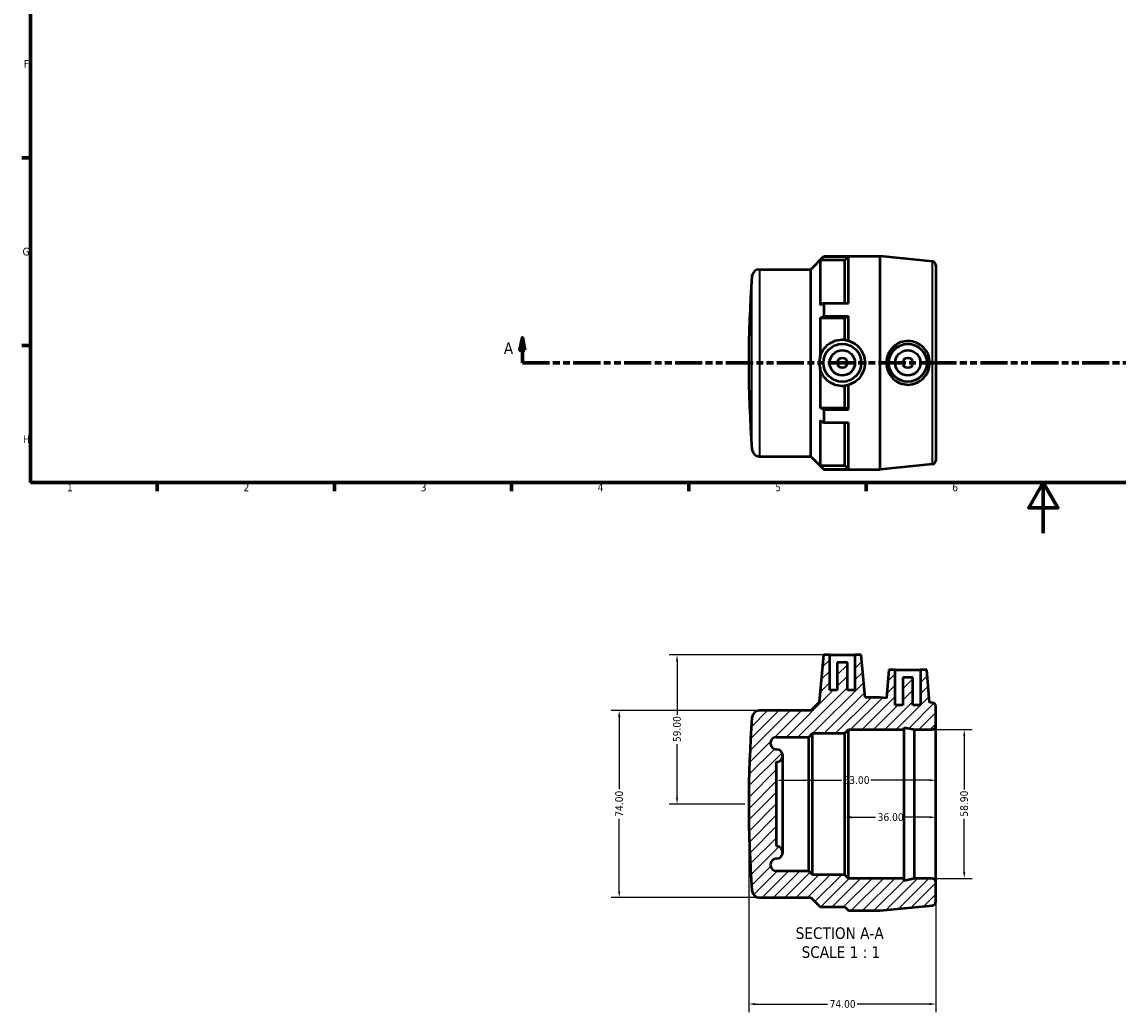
# Model space of a CAD drawing. Header units: millimetres. Extents: x 0 to 900, y -190 to 605.
# Tile 1 of 3: x 17 to 450, y -190 to 202. Entities that reach past the tile are written whole.
import ezdxf

# ---------------------------------------------------------------- set-up
doc = ezdxf.new("R2010")
doc.units = ezdxf.units.MM
doc.linetypes.add('DOUBLE_DASH_CHAIN', pattern=[1.2403, 0.6614, -0.0827, 0.1654, -0.0827, 0.1654, -0.0827])
for name, color, linetype, lineweight in [('Border (ANSI)', 7, 'Continuous', 70), ('Dimension (ANSI)', 7, 'Continuous', 25), ('Hatch (ANSI)', 7, 'Continuous', 18), ('Section Line (ANSI)', 7, 'DOUBLE_DASH_CHAIN', 70), ('Symbol (ANSI)', 7, 'Continuous', 25), ('Visible (ANSI)', 7, 'Continuous', 50), ('Visible Narrow (ANSI)', 7, 'Continuous', 35)]:
    doc.layers.add(name, color=color, linetype=linetype, lineweight=lineweight)
doc.styles.add('Label Text (ANSI)', font='tahoma.ttf')
doc.styles.add('Note Text (ANSI)', font='tahoma.ttf')
doc.dimstyles.new('Default - mm (ANSI)', dxfattribs={"dimtxt": 3.048, "dimasz": 2.5, "dimexe": 3.175, "dimexo": 1.6002, "dimgap": 0.8, "dimtad": 0, "dimtoh": 1, "dimrnd": 1e-08, "dimzin": 4, "dimdsep": 46, "dimtxsty": 'Note Text (ANSI)', "dimcen": 0.09, "dimdle": 10, "dimclrd": 256, "dimclre": 256, "dimclrt": 256, "dimadec": 1, "dimazin": 1, "dimtfac": 1, "dimtofl": 0, "dimtmove": 0, "dimatfit": 3, "dimfxl": 1, "dimtolj": 1, "dimtzin": 4, "dimlwd": -1, "dimlwe": -1, "dimarcsym": 0})

# ---------------------------------------------------------------- blocks, each defined once
blk = doc.blocks.new('Borders Default Border')
at = {"layer": 'Border (ANSI)'}
for p, q in [((20, 148.5), (16.55, 148.5)), ((20, 74.25), (16.55, 74.25)), ((70.08, 20), (70.08, 16.55)), ((140.17, 20), (140.17, 16.55)), ((210.25, 20), (210.25, 16.55)), ((280.33, 20), (280.33, 16.55)), ((350.42, 20), (350.42, 16.55))]:
    blk.add_line(p, q, dxfattribs=at)
at = {"layer": 'Border (ANSI)', "flags": 128}
for points in [[(20, 20), (20, 574), (821, 574), (821, 20), (20, 20)], [(420.5, 0), (420.5, 20), (414.73, 10), (426.27, 10), (420.5, 20)]]:
    blk.add_lwpolyline(points, dxfattribs=at)
at = {"layer": 'Border (ANSI)', "char_height": 3.05, "attachment_point": 7, "style": 'Note Text (ANSI)'}
for s, insert in [('F', (17.29, 184.1)), ('G', (16.81, 109.79)), ('H', (16.97, 35.6)), ('1', (34.35, 16.55)), ('2', (104.2, 16.55)), ('3', (174.26, 16.49)), ('4', (244.23, 16.55)), ('5', (314.48, 16.49)), ('6', (384.49, 16.49))]:
    blk.add_mtext(s, dxfattribs=dict(at, insert=insert))
blk = doc.blocks.new('2dTransSection0')
at = {"layer": 'Section Line (ANSI)', "linetype": 'Continuous'}
for p, q in [((214.51, 77.35), (213.51, 72.35)), ((214.51, 72.35), (214.51, 77.35)), ((215.51, 72.35), (214.51, 77.35)), ((567.12, 77.35), (566.12, 72.35)), ((567.12, 72.35), (567.12, 77.35)), ((568.12, 72.35), (567.12, 77.35)), ((213.51, 72.35), (215.51, 72.35)), ((214.51, 67.35), (214.51, 72.35)), ((566.12, 72.35), (568.12, 72.35)), ((567.12, 67.35), (567.12, 72.35)), ((214.51, 67.35), (225.03, 67.35)), ((556.6, 67.35), (567.12, 67.35))]:
    blk.add_line(p, q, dxfattribs=at)
at = {"layer": 'Section Line (ANSI)', "linetype": 'DOUBLE_DASH_CHAIN', "ltscale": 16.224298}
blk.add_line((214.51, 67.35), (567.12, 67.35), dxfattribs=at)
at = {"layer": 'Section Line (ANSI)', "linetype": 'Continuous', "flags": 128}
for points in [[(215.51, 72.35), (214.51, 77.35), (213.51, 72.35), (215.51, 72.35)], [(568.12, 72.35), (567.12, 77.35), (566.12, 72.35), (568.12, 72.35)]]:
    blk.add_lwpolyline(points, dxfattribs=at)
at = {"layer": 'Section Line (ANSI)'}
for points in [[(215.51, 72.35), (214.51, 77.35), (213.51, 72.35), (215.51, 72.35)], [(568.12, 72.35), (567.12, 77.35), (566.12, 72.35), (568.12, 72.35)]]:
    blk.add_solid(points, dxfattribs=at)
at = {"layer": 'Section Line (ANSI)', "char_height": 4.57, "attachment_point": 7, "style": 'Label Text (ANSI)'}
for insert in [(207.15, 70.85), (570.59, 70.85)]:
    blk.add_mtext('A', dxfattribs=dict(at, insert=insert))
blk = doc.blocks.new('*D7')
at = {"layer": 'Defpoints', "color": 0, "transparency": 16777216}
for p in [(304.03, -107.2), (378.03, -138.13), (304.03, -186.34)]:
    blk.add_point(p, dxfattribs=at)
at = {"layer": 'Dimension (ANSI)', "transparency": 16777216}
for p, q in [((304.03, -108.8), (304.03, -189.51)), ((378.03, -139.73), (378.03, -189.51)), ((306.53, -186.34), (335.21, -186.34)), ((375.53, -186.34), (346.86, -186.34))]:
    blk.add_line(p, q, dxfattribs=at)
for points in [[(306.53, -185.92), (306.53, -186.76), (304.03, -186.34)], [(375.53, -185.92), (375.53, -186.76), (378.03, -186.34)]]:
    blk.add_solid(points, dxfattribs=at)
at = {"layer": 'Dimension (ANSI)', "transparency": 16777216, "insert": (336.01, -184.75), "char_height": 3.048, "attachment_point": 1, "style": 'Note Text (ANSI)'}
blk.add_mtext('\\A1;74.00', dxfattribs=at)
blk = doc.blocks.new('*D8')
at = {"layer": 'Defpoints', "color": 0, "transparency": 16777216}
for p in [(376.55, -77.75), (376.55, -136.65), (389.24, -136.65)]:
    blk.add_point(p, dxfattribs=at)
at = {"layer": 'Dimension (ANSI)', "transparency": 16777216}
for p, q in [((378.15, -77.75), (392.42, -77.75)), ((389.24, -80.25), (389.24, -101.4)), ((389.24, -134.15), (389.24, -113)), ((378.15, -136.65), (392.42, -136.65))]:
    blk.add_line(p, q, dxfattribs=at)
for points in [[(388.83, -80.25), (389.66, -80.25), (389.24, -77.75)], [(388.83, -134.15), (389.66, -134.15), (389.24, -136.65)]]:
    blk.add_solid(points, dxfattribs=at)
at = {"layer": 'Dimension (ANSI)', "transparency": 16777216, "insert": (387.65, -112.2), "char_height": 3.048, "attachment_point": 1, "rotation": 90, "style": 'Note Text (ANSI)'}
blk.add_mtext('\\A1;58.90', dxfattribs=at)
blk = doc.blocks.new('*D9')
at = {"layer": 'Defpoints', "color": 0, "transparency": 16777216}
for p in [(336.03, -48.2), (275.66, -107.2), (304.03, -107.2)]:
    blk.add_point(p, dxfattribs=at)
at = {"layer": 'Dimension (ANSI)', "transparency": 16777216}
for p, q in [((334.43, -48.2), (272.48, -48.2)), ((275.66, -50.7), (275.66, -71.9)), ((275.66, -104.7), (275.66, -83.5)), ((302.43, -107.2), (272.48, -107.2))]:
    blk.add_line(p, q, dxfattribs=at)
for points in [[(275.24, -50.7), (276.08, -50.7), (275.66, -48.2)], [(275.24, -104.7), (276.08, -104.7), (275.66, -107.2)]]:
    blk.add_solid(points, dxfattribs=at)
at = {"layer": 'Dimension (ANSI)', "transparency": 16777216, "insert": (274.07, -82.7), "char_height": 3.048, "attachment_point": 1, "rotation": 90, "style": 'Note Text (ANSI)'}
blk.add_mtext('\\A1;59.00', dxfattribs=at)
blk = doc.blocks.new('*D10')
at = {"layer": 'Defpoints', "color": 0, "transparency": 16777216}
for p in [(342.03, -107.2), (378.03, -107.2), (342.03, -112.43)]:
    blk.add_point(p, dxfattribs=at)
at = {"layer": 'Dimension (ANSI)', "transparency": 16777216}
for p, q in [((344.53, -112.43), (354.2, -112.43)), ((375.53, -112.43), (365.86, -112.43))]:
    blk.add_line(p, q, dxfattribs=at)
for points in [[(344.53, -112.02), (344.53, -112.85), (342.03, -112.43)], [(375.53, -112.02), (375.53, -112.85), (378.03, -112.43)]]:
    blk.add_solid(points, dxfattribs=at)
at = {"layer": 'Dimension (ANSI)', "transparency": 16777216, "insert": (355, -110.85), "char_height": 3.048, "attachment_point": 1, "style": 'Note Text (ANSI)'}
blk.add_mtext('\\A1;36.00', dxfattribs=at)
blk = doc.blocks.new('*D11')
at = {"layer": 'Defpoints', "color": 0, "transparency": 16777216}
for p in [(315.03, -97.79), (315.03, -97.79), (378.03, -97.79)]:
    blk.add_point(p, dxfattribs=at)
at = {"layer": 'Dimension (ANSI)', "transparency": 16777216}
for p, q in [((317.53, -97.79), (340.69, -97.79)), ((375.53, -97.79), (352.37, -97.79))]:
    blk.add_line(p, q, dxfattribs=at)
for points in [[(317.53, -97.38), (317.53, -98.21), (315.03, -97.79)], [(375.53, -97.38), (375.53, -98.21), (378.03, -97.79)]]:
    blk.add_solid(points, dxfattribs=at)
at = {"layer": 'Dimension (ANSI)', "transparency": 16777216, "insert": (341.49, -96.2), "char_height": 3.048, "attachment_point": 1, "style": 'Note Text (ANSI)'}
blk.add_mtext('\\A1;63.00', dxfattribs=at)
blk = doc.blocks.new('*D12')
at = {"layer": 'Defpoints', "color": 0, "transparency": 16777216}
for p in [(308.24, -70.2), (252.79, -144.2), (308.24, -144.2)]:
    blk.add_point(p, dxfattribs=at)
at = {"layer": 'Dimension (ANSI)', "transparency": 16777216}
for p, q in [((306.64, -70.2), (249.61, -70.2)), ((252.79, -72.7), (252.79, -101.37)), ((252.79, -141.7), (252.79, -113.03)), ((306.64, -144.2), (249.61, -144.2))]:
    blk.add_line(p, q, dxfattribs=at)
for points in [[(252.37, -72.7), (253.21, -72.7), (252.79, -70.2)], [(252.37, -141.7), (253.21, -141.7), (252.79, -144.2)]]:
    blk.add_solid(points, dxfattribs=at)
at = {"layer": 'Dimension (ANSI)', "transparency": 16777216, "insert": (251.2, -112.23), "char_height": 3.048, "attachment_point": 1, "rotation": 90, "style": 'Note Text (ANSI)'}
blk.add_mtext('\\A1;74.00', dxfattribs=at)

msp = doc.modelspace()

# ---------------------------------------------------------------- hatches: boundary and pattern name
at = {"layer": 'Hatch (ANSI)'}
h = msp.add_hatch(dxfattribs=at)
h.set_pattern_fill('ANSI31', color=256, scale=25.4, style=0)
h.set_pattern_definition([(45, (0, 0), (-2.245064, 2.245064), [])])
edge = h.paths.add_edge_path()
edge.add_ellipse((376.551, -76.27), major_axis=(0, -1.48), ratio=1, start_angle=0, end_angle=90)
edge.add_line((378.031, -76.27), (378.031, -68.578))
edge.add_ellipse((376.551, -68.578), major_axis=(1.48, 0), ratio=1, start_angle=0, end_angle=84.25082)
edge.add_line((376.699, -67.106), (375.559, -66.991))
edge.add_line((375.559, -66.991), (374.431, -54.1))
edge.add_line((374.431, -54.1), (371.931, -54.1))
edge.add_line((371.931, -54.1), (371.931, -68.1))
edge.add_line((371.931, -68.1), (368.931, -68.1))
edge.add_line((368.931, -68.1), (368.931, -57.1))
edge.add_line((368.931, -57.1), (364.931, -57.1))
edge.add_line((364.931, -57.1), (364.931, -68.1))
edge.add_line((364.931, -68.1), (361.931, -68.1))
edge.add_line((361.931, -68.1), (361.931, -54.1))
edge.add_line((361.931, -54.1), (359.431, -54.1))
edge.add_line((359.431, -54.1), (358.454, -65.269))
edge.add_line((358.454, -65.269), (356.055, -65.027))
edge.add_ellipse((355.907, -66.5), major_axis=(0.148, 1.473), ratio=1, start_angle=0, end_angle=5.74918)
edge.add_line((355.907, -65.02), (350.003, -65.02))
edge.add_line((350.003, -65.02), (348.531, -48.2))
edge.add_line((348.531, -48.2), (346.031, -48.2))
edge.add_line((346.031, -48.2), (346.031, -62.2))
edge.add_line((346.031, -62.2), (343.031, -62.2))
edge.add_line((343.031, -62.2), (343.031, -51.2))
edge.add_line((343.031, -51.2), (339.031, -51.2))
edge.add_line((339.031, -51.2), (339.031, -62.2))
edge.add_line((339.031, -62.2), (336.031, -62.2))
edge.add_line((336.031, -62.2), (336.031, -48.2))
edge.add_line((336.031, -48.2), (333.531, -48.2))
edge.add_line((333.531, -48.2), (331.901, -66.83))
edge.add_line((331.901, -66.83), (328.531, -70.2))
edge.add_line((328.531, -70.2), (308.238, -70.2))
edge.add_ellipse((308.238, -73.145), major_axis=(0, 2.945), ratio=1, start_angle=0, end_angle=85.75709)
edge.add_ellipse((767.271, -107.2), major_axis=(-461.97, 34.273), ratio=1, start_angle=0, end_angle=8.48583)
edge.add_ellipse((308.238, -141.255), major_axis=(-2.937, -0.218), ratio=1, start_angle=0, end_angle=85.75709)
edge.add_line((308.238, -144.2), (328.531, -144.2))
edge.add_line((328.531, -144.2), (332.231, -147.9))
edge.add_line((332.231, -147.9), (342.027, -147.9))
edge.add_line((342.027, -147.9), (343.507, -149.38))
edge.add_line((343.507, -149.38), (355.907, -149.38))
edge.add_ellipse((355.907, -147.9), major_axis=(0, -1.48), ratio=1, start_angle=0, end_angle=5.74918)
edge.add_line((356.055, -149.372), (376.699, -147.294))
edge.add_ellipse((376.551, -145.821), major_axis=(0.148, -1.473), ratio=1, start_angle=0, end_angle=84.25082)
edge.add_line((378.031, -145.821), (378.031, -138.13))
edge.add_ellipse((376.551, -138.13), major_axis=(1.48, 0), ratio=1, start_angle=0, end_angle=90)
edge.add_line((376.551, -136.65), (369.631, -136.65))
edge.add_line((369.631, -136.65), (365.431, -137.543))
edge.add_line((365.431, -137.543), (365.431, -136.65))
edge.add_line((365.431, -136.65), (343.504, -136.65))
edge.add_line((343.504, -136.65), (342.031, -135.177))
edge.add_line((342.031, -135.177), (329.267, -135.177))
edge.add_line((329.267, -135.177), (327.795, -133.705))
edge.add_line((327.795, -133.705), (315.031, -133.705))
edge.add_ellipse((315.031, -131.25), major_axis=(0, -2.455), ratio=1, start_angle=180, end_angle=360, ccw=False)
edge.add_ellipse((315.031, -126.34), major_axis=(0, -2.455), ratio=1, start_angle=0, end_angle=180)
edge.add_line((315.031, -123.885), (315.031, -90.515))
edge.add_ellipse((315.031, -88.06), major_axis=(0, -2.455), ratio=1, start_angle=0, end_angle=180)
edge.add_ellipse((315.031, -83.15), major_axis=(0, -2.455), ratio=1, start_angle=180, end_angle=360, ccw=False)
edge.add_line((315.031, -80.695), (327.795, -80.695))
edge.add_line((327.795, -80.695), (329.267, -79.222))
edge.add_line((329.267, -79.222), (342.031, -79.222))
edge.add_line((342.031, -79.222), (343.504, -77.75))
edge.add_line((343.504, -77.75), (365.431, -77.75))
edge.add_line((365.431, -77.75), (365.431, -76.857))
edge.add_line((365.431, -76.857), (369.631, -77.75))
edge.add_line((369.631, -77.75), (376.551, -77.75))

# ---------------------------------------------------------------- linework, layer by layer
at = {"layer": 'Visible (ANSI)'}
for p, q in [((328.531, 104.349), (333.711, 109.529)), ((333.711, 109.529), (333.711, 109.426)), ((333.711, 109.529), (355.907, 109.529)), ((333.711, 109.426), (343.507, 109.426)), ((343.507, 90.938), (343.507, 109.426)), ((376.699, 107.443), (356.055, 109.521)), ((308.238, 104.349), (328.531, 104.349)), ((328.531, 30.349), (328.531, 104.349)), ((332.231, 107.942), (332.231, 90.196)), ((342.027, 107.942), (332.231, 107.942)), ((342.027, 90.938), (342.027, 107.942)), ((378.031, 105.97), (378.031, 28.727)), ((333.711, 90.938), (333.711, 85.837)), ((333.711, 90.938), (343.507, 90.938)), ((332.231, 85.095), (332.231, 69.693)), ((342.027, 85.095), (332.231, 85.095)), ((333.711, 85.837), (343.507, 85.837)), ((342.027, 76.487), (342.027, 85.095)), ((343.507, 76.054), (343.507, 85.837)), ((332.231, 65.004), (332.231, 49.603)), ((342.027, 49.603), (342.027, 58.211)), ((343.507, 48.861), (343.507, 58.643)), ((332.231, 49.603), (342.027, 49.603)), ((333.711, 48.861), (333.711, 43.76)), ((333.711, 48.861), (343.507, 48.861)), ((332.231, 44.502), (332.231, 26.755)), ((333.711, 43.76), (343.507, 43.76)), ((342.027, 26.755), (342.027, 43.76)), ((343.507, 25.272), (343.507, 43.76)), ((308.238, 30.349), (328.531, 30.349)), ((328.531, 30.349), (333.711, 25.169)), ((332.231, 26.755), (342.027, 26.755)), ((376.699, 27.255), (356.055, 25.176)), ((333.711, 25.272), (333.711, 25.169)), ((333.711, 25.272), (343.507, 25.272)), ((333.711, 25.169), (355.907, 25.169)), ((333.531, -48.2), (331.901, -66.83)), ((336.031, -48.2), (333.531, -48.2)), ((336.031, -62.2), (336.031, -48.2)), ((336.031, -48.2), (346.031, -48.2)), ((343.031, -51.2), (339.031, -51.2)), ((339.031, -51.2), (339.031, -62.2)), ((343.031, -62.2), (343.031, -51.2)), ((348.531, -48.2), (346.031, -48.2)), ((346.031, -48.2), (346.031, -62.2)), ((350.003, -65.02), (348.531, -48.2)), ((359.431, -54.1), (358.454, -65.269)), ((361.931, -54.1), (359.431, -54.1)), ((361.931, -68.1), (361.931, -54.1)), ((361.931, -54.1), (371.931, -54.1)), ((374.431, -54.1), (371.931, -54.1)), ((371.931, -54.1), (371.931, -68.1)), ((375.559, -66.991), (374.431, -54.1)), ((368.931, -57.1), (364.931, -57.1)), ((364.931, -57.1), (364.931, -68.1)), ((368.931, -68.1), (368.931, -57.1)), ((339.031, -62.2), (336.031, -62.2)), ((346.031, -62.2), (343.031, -62.2)), ((355.907, -65.02), (350.003, -65.02)), ((358.454, -65.269), (356.055, -65.027)), ((331.901, -66.83), (328.531, -70.2)), ((364.931, -68.1), (361.931, -68.1)), ((371.931, -68.1), (368.931, -68.1)), ((376.699, -67.106), (375.559, -66.991)), ((378.031, -76.27), (378.031, -68.578)), ((328.531, -70.2), (308.238, -70.2)), ((342.031, -79.222), (343.504, -77.75)), ((343.504, -77.75), (365.431, -77.75)), ((343.504, -136.65), (343.504, -77.75)), ((365.431, -77.75), (365.431, -76.857)), ((365.431, -76.857), (369.631, -77.75)), ((365.431, -136.65), (365.431, -77.75)), ((369.631, -77.75), (376.551, -77.75)), ((369.631, -136.65), (369.631, -77.75)), ((378.031, -138.13), (378.031, -76.27)), ((315.031, -80.695), (327.795, -80.695)), ((327.795, -80.695), (329.267, -79.222)), ((327.795, -133.705), (327.795, -80.695)), ((329.267, -79.222), (342.031, -79.222)), ((329.267, -135.177), (329.267, -79.222)), ((342.031, -135.177), (342.031, -79.222)), ((315.031, -123.885), (315.031, -90.515)), ((317.486, -126.34), (317.486, -88.06)), ((327.795, -133.705), (315.031, -133.705)), ((329.267, -135.177), (327.795, -133.705)), ((342.031, -135.177), (329.267, -135.177)), ((343.504, -136.65), (342.031, -135.177)), ((365.431, -136.65), (343.504, -136.65)), ((369.631, -136.65), (365.431, -137.543)), ((365.431, -137.543), (365.431, -136.65)), ((376.551, -136.65), (369.631, -136.65)), ((378.031, -145.821), (378.031, -138.13)), ((308.238, -144.2), (328.531, -144.2)), ((328.531, -144.2), (332.231, -147.9)), ((356.055, -149.372), (376.699, -147.294)), ((332.231, -147.9), (342.027, -147.9)), ((342.027, -147.9), (343.507, -149.38)), ((343.507, -149.38), (355.907, -149.38))]:
    msp.add_line(p, q, dxfattribs=at)
for centre, radius in [((341.031, 67.349), 7.5), ((366.931, 67.349), 7.5), ((341.031, 67.349), 5), ((366.931, 67.349), 5), ((341.031, 67.349), 2), ((366.931, 67.349), 2)]:
    msp.add_circle(centre, radius, dxfattribs=at)
for centre, radius, start, end in [((355.907, 108.049), 1.48, 84.25082, 90), ((308.238, 101.404), 2.945, 90, 175.75709), ((376.551, 105.97), 1.48, 0, 84.25082), ((767.271, 67.349), 463.24, 175.75709, 184.24291), ((308.238, 33.294), 2.945, 184.24291, 270), ((376.551, 28.727), 1.48, 275.74918, 0), ((355.907, 26.649), 1.48, 270, 275.74918), ((355.907, -66.5), 1.48, 84.25082, 90), ((376.551, -68.578), 1.48, 0, 84.25082), ((767.271, -107.2), 463.24, 175.75709, 184.24291), ((308.238, -73.145), 2.945, 90, 175.75709), ((376.551, -76.27), 1.48, 270, 0), ((315.031, -83.15), 2.455, 90, 270), ((315.031, -88.06), 2.455, 270, 90), ((315.031, -126.34), 2.455, 270, 90), ((315.031, -131.25), 2.455, 90, 270), ((376.551, -138.13), 1.48, 0, 90), ((308.238, -141.255), 2.945, 184.24291, 270), ((376.551, -145.821), 1.48, 275.74918, 0), ((355.907, -147.9), 1.48, 270, 275.74918)]:
    msp.add_arc(centre, radius, start, end, dxfattribs=at)
for points, weights in [([(332.231, 107.942), (332.958, 108.671), (333.711, 109.426)], [1.00586495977, 1.00653803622, 1.00688875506]), ([(342.027, 107.942), (342.754, 108.671), (343.507, 109.426)], [1.13253851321, 1.13690486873, 1.14092227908]), ([(333.711, 90.938), (332.958, 90.56), (332.231, 90.196)], [1.00688875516, 1.00653803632, 1.00586495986]), ([(332.231, 85.095), (332.958, 85.459), (333.711, 85.837)], [1.00586495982, 1.00653803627, 1.00688875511]), ([(342.027, 85.095), (342.754, 85.459), (343.507, 85.837)], [1.13253851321, 1.13690486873, 1.14092227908]), ([(333.711, 48.861), (332.958, 49.238), (332.231, 49.603)], [1.00688875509, 1.00653803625, 1.00586495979]), ([(343.507, 48.861), (342.754, 49.238), (342.027, 49.603)], [1.14092227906, 1.13690486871, 1.13253851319]), ([(332.231, 44.502), (332.958, 44.137), (333.711, 43.76)], [1.00586495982, 1.00653803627, 1.00688875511]), ([(333.711, 25.272), (332.958, 26.027), (332.231, 26.755)], [1.00688875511, 1.00653803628, 1.00586495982]), ([(343.507, 25.272), (342.754, 26.027), (342.027, 26.755)], [1.14092227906, 1.13690486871, 1.13253851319])]:
    msp.add_rational_spline(points, weights, degree=2, dxfattribs=at)
for points, knots in [([(332.231, 69.693), (332.334, 70.087), (332.464, 70.477), (333.08, 71.984), (333.774, 73.014), (335.381, 74.646), (336.402, 75.359), (338.65, 76.306), (339.877, 76.542), (341.031, 76.542), (341.359, 76.542), (341.692, 76.524), (342.027, 76.487)], [-1.1539044, -1.1539044, -1.1539044, -1.1539044, -1.0379914, -1.0379914, -0.6925661, -0.6925661, -0.3462831, -0.3462831, 0, 0, 0, 0.0982523, 0.0982523, 0.0982523, 0.0982523]), ([(342.027, 76.487), (342.11, 76.47), (342.192, 76.452), (342.692, 76.336), (343.105, 76.209), (343.507, 76.054)], [3.23684508, 3.23684508, 3.23684508, 3.23684508, 3.27101208, 3.27101208, 3.44559351, 3.44559351, 3.44559351, 3.44559351]), ([(343.507, 76.054), (343.839, 75.958), (344.166, 75.843), (345.593, 75.241), (346.6, 74.54), (348.184, 72.931), (348.87, 71.916), (349.779, 69.692), (350.003, 68.483), (350.003, 66.214), (349.779, 65.005), (348.87, 62.782), (348.184, 61.766), (346.6, 60.158), (345.593, 59.456), (344.166, 58.855), (343.839, 58.739), (343.507, 58.643)], [0.2428873, 0.2428873, 0.2428873, 0.2428873, 0.3411174, 0.3411174, 0.6822348, 0.6822348, 1.0225575, 1.0225575, 1.3628802, 1.3628802, 1.7032029, 1.7032029, 2.0435255, 2.0435255, 2.3846429, 2.3846429, 2.4828731, 2.4828731, 2.4828731, 2.4828731]), ([(367.188, 75.979), (368.245, 75.957), (369.372, 75.723), (371.438, 74.82), (372.378, 74.151), (373.86, 72.623), (374.501, 71.66), (375.351, 69.556), (375.559, 68.416), (375.559, 66.281), (375.351, 65.141), (374.501, 63.038), (373.86, 62.074), (372.378, 60.546), (371.438, 59.878), (369.372, 58.975), (368.245, 58.741), (366.079, 58.695), (364.902, 58.901), (362.742, 59.776), (361.759, 60.445), (360.221, 61.985), (359.557, 62.955), (358.674, 65.088), (358.454, 66.253), (358.454, 68.445), (358.674, 69.609), (359.557, 71.743), (360.221, 72.713), (361.759, 74.253), (362.742, 74.922), (364.902, 75.797), (366.079, 76.003), (367.188, 75.979)], [0, 0, 0, 0, 0.3187272, 0.3187272, 0.6374544, 0.6374544, 0.9577345, 0.9577345, 1.2780145, 1.2780145, 1.5982946, 1.5982946, 1.9185746, 1.9185746, 2.2373019, 2.2373019, 2.5560291, 2.5560291, 2.8904267, 2.8904267, 3.2248243, 3.2248243, 3.5535725, 3.5535725, 3.8823207, 3.8823207, 4.2110689, 4.2110689, 4.5398171, 4.5398171, 4.8742147, 4.8742147, 5.2086124, 5.2086124, 5.2086124, 5.2086124]), ([(332.231, 69.693), (332.014, 68.927), (331.901, 68.119), (331.901, 66.578), (332.014, 65.771), (332.231, 65.004)], [-1.53496994, -1.53496994, -1.53496994, -1.53496994, -1.30376421, -1.30376421, -1.07255849, -1.07255849, -1.07255849, -1.07255849]), ([(342.027, 58.211), (341.692, 58.174), (341.359, 58.156), (339.877, 58.156), (338.65, 58.391), (336.402, 59.339), (335.381, 60.051), (333.774, 61.684), (333.08, 62.714), (332.464, 64.221), (332.334, 64.61), (332.231, 65.004)], [-2.8650858, -2.8650858, -2.8650858, -2.8650858, -2.7668334, -2.7668334, -2.4205504, -2.4205504, -2.0742673, -2.0742673, -1.728842, -1.728842, -1.6129291, -1.6129291, -1.6129291, -1.6129291]), ([(343.507, 58.643), (343.105, 58.488), (342.692, 58.362), (342.192, 58.246), (342.11, 58.228), (342.027, 58.211)], [6.02140331, 6.02140331, 6.02140331, 6.02140331, 6.19598474, 6.19598474, 6.23015175, 6.23015175, 6.23015175, 6.23015175])]:
    msp.add_open_spline(points, degree=3, knots=knots, dxfattribs=at)
at = {"layer": 'Visible Narrow (ANSI)'}
for p, q in [((355.907, 25.688), (355.907, 109.009)), ((356.055, 109.002), (356.055, 25.695)), ((376.699, 27.748), (376.699, 106.949)), ((305.301, 33.498), (305.301, 101.2)), ((308.238, 103.893), (308.238, 30.804))]:
    msp.add_line(p, q, dxfattribs=at)

# ---------------------------------------------------------------- block references
msp.add_blockref('Borders Default Border', (0, 0))
at = {"layer": 'Section Line (ANSI)'}
msp.add_blockref('2dTransSection0', (0, 0), dxfattribs=at)

# ---------------------------------------------------------------- texts
at = {"layer": 'Symbol (ANSI)', "char_height": 4.572, "attachment_point": 7, "style": 'Label Text (ANSI)'}
for s, insert in [('SECTION A-A', (322.607, -160.644)), ('SCALE 1 : 1', (324.926, -168.157))]:
    msp.add_mtext(s, dxfattribs=dict(at, insert=insert))

# ---------------------------------------------------------------- dimensions: what is measured, and where the dimension line sits
at = {"layer": 'Dimension (ANSI)'}
for base, p1, p2, angle, override, picture, middle in [((275.659, -107.2), (336.031, -48.2), (304.031, -107.2), 90, {"dimtoh": 0, "dimdec": 2, "dimtp": 0, "dimtm": 0, "dimtdec": 2, "dimatfit": 1}, '*D9', (275.659, -77.7)), ((252.789, -144.2), (308.238, -70.2), (308.238, -144.2), 90, {"dimtoh": 0, "dimdec": 2, "dimtp": 0, "dimtm": 0, "dimtdec": 2, "dimatfit": 1}, '*D12', (252.789, -107.2)), ((389.243, -136.65), (376.551, -77.75), (376.551, -136.65), 90, {"dimtoh": 0, "dimdec": 2, "dimtp": 0, "dimtm": 0, "dimtdec": 2, "dimatfit": 1}, '*D8', (389.243, -107.2)), ((315.031, -97.792), (378.031, -97.792), (315.031, -97.792), 180, {"dimtoh": 0, "dimdec": 2, "dimse1": 1, "dimse2": 1, "dimtp": 0, "dimtm": 0, "dimtdec": 2, "dimatfit": 1}, '*D11', (346.531, -97.792)), ((304.031, -186.339), (378.031, -138.13), (304.031, -107.2), 180, {"dimtoh": 0, "dimdec": 2, "dimtp": 0, "dimtm": 0, "dimtdec": 2, "dimatfit": 1}, '*D7', (341.031, -186.339)), ((342.031, -112.432), (378.031, -107.2), (342.031, -107.2), 180, {"dimtoh": 0, "dimdec": 2, "dimse1": 1, "dimse2": 1, "dimtp": 0, "dimtm": 0, "dimtdec": 2, "dimatfit": 1}, '*D10', (360.031, -112.432))]:
    dim = msp.add_linear_dim(base=base, p1=p1, p2=p2, angle=angle, dimstyle='Default - mm (ANSI)', override=override, dxfattribs=at)
    dim.commit()
    dim.dimension.update_dxf_attribs({"geometry": picture, "text_midpoint": middle, "dimtype": 160})

doc.saveas('drawing.dxf')
